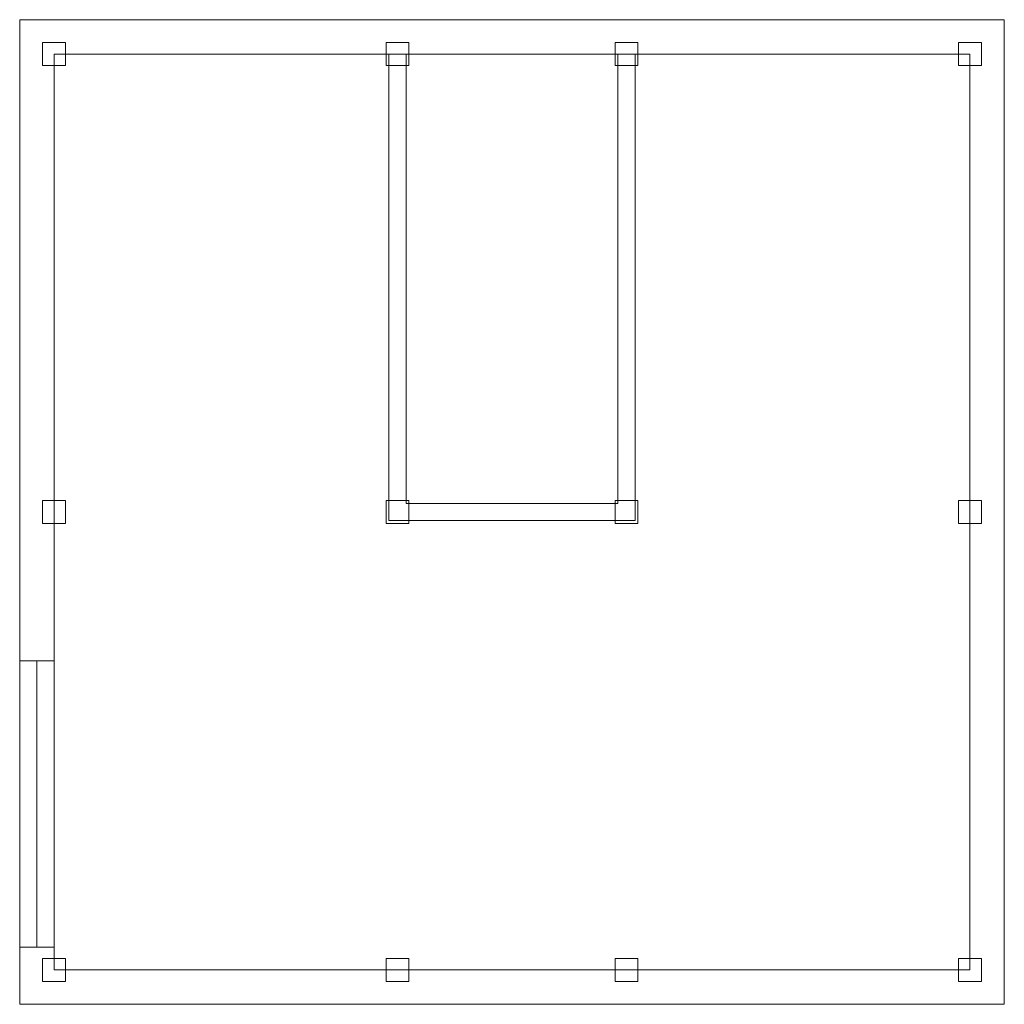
# Model space of a CAD drawing. Header units: millimetres. Extents: x -0.3 to 8.3, y -0.3 to 8.3.
import ezdxf

# ---------------------------------------------------------------- set-up
doc = ezdxf.new("R2010")
doc.units = ezdxf.units.MM
for name, color, linetype, lineweight in [('BASEMENT_WALL', 8, 'Continuous', 0), ('COLUMN', 41, 'Continuous', 9), ('DOOR', 32, 'Continuous', 15), ('EXTERNAL_WALL', 8, 'Continuous', 0), ('PARTITION', 8, 'Continuous', 0), ('SCREED', 65, 'Continuous', 0)]:
    doc.layers.add(name, color=color, linetype=linetype, lineweight=lineweight)

msp = doc.modelspace()

# ---------------------------------------------------------------- linework, layer by layer
at = {"layer": 'BASEMENT_WALL', "color": 36, "true_color": 0x874e01}
for p, q in [((3, 8.3), (-0.3, 8.3)), ((-0.3, 8.3), (-0.3, 8)), ((5, 8.3), (3, 8.3)), ((8.3, 8.3), (5, 8.3)), ((8.3, 8.3), (8.3, 8)), ((2.925, 8), (0, 8)), ((4.925, 8), (3.075, 8)), ((8, 8), (5.075, 8)), ((8, 0), (8, 8)), ((8.3, 0), (8.3, 8)), ((-0.3, -0.3), (-0.3, 0)), ((0, 0), (8, 0)), ((8.3, -0.3), (8.3, 0)), ((-0.3, -0.3), (8.3, -0.3))]:
    msp.add_line(p, q, dxfattribs=at)
at = {"layer": 'COLUMN', "color": 36, "lineweight": 0, "true_color": 0x874e01}
for points in [[(-0.1, 7.9), (0.1, 7.9), (0.1, 8.1), (-0.1, 8.1), (-0.1, 7.9)], [(2.9, 7.9), (3.1, 7.9), (3.1, 8.1), (2.9, 8.1), (2.9, 7.9)], [(4.9, 7.9), (5.1, 7.9), (5.1, 8.1), (4.9, 8.1), (4.9, 7.9)], [(7.9, 7.9), (8.1, 7.9), (8.1, 8.1), (7.9, 8.1), (7.9, 7.9)], [(-0.1, 3.9), (0.1, 3.9), (0.1, 4.1), (-0.1, 4.1), (-0.1, 3.9)], [(2.9, 3.9), (3.1, 3.9), (3.1, 4.1), (2.9, 4.1), (2.9, 3.9)], [(4.9, 3.9), (5.1, 3.9), (5.1, 4.1), (4.9, 4.1), (4.9, 3.9)], [(7.9, 3.9), (8.1, 3.9), (8.1, 4.1), (7.9, 4.1), (7.9, 3.9)], [(-0.1, -0.1), (0.1, -0.1), (0.1, 0.1), (-0.1, 0.1), (-0.1, -0.1)], [(2.9, -0.1), (3.1, -0.1), (3.1, 0.1), (2.9, 0.1), (2.9, -0.1)], [(4.9, -0.1), (5.1, -0.1), (5.1, 0.1), (4.9, 0.1), (4.9, -0.1)], [(7.9, -0.1), (8.1, -0.1), (8.1, 0.1), (7.9, 0.1), (7.9, -0.1)]]:
    msp.add_lwpolyline(points, close=True, dxfattribs=at)
at = {"layer": 'DOOR', "color": 36, "lineweight": 0, "true_color": 0x874e01}
for p, q in [((-0.3, 2.7), (0, 2.7)), ((-0.3, 0.2), (0, 0.2))]:
    msp.add_line(p, q, dxfattribs=at)
msp.add_lwpolyline([(-0.15, 0.2), (-0.15, 2.7)], dxfattribs=at)
at = {"layer": 'EXTERNAL_WALL', "color": 36, "true_color": 0x874e01}
for p, q in [((-0.3, 8), (-0.3, 0)), ((0, 8), (0, 0))]:
    msp.add_line(p, q, dxfattribs=at)
at = {"layer": 'PARTITION', "color": 36, "true_color": 0x874e01}
for p, q in [((2.925, 4.075), (2.925, 8)), ((3.075, 4.075), (3.075, 8)), ((4.925, 8), (4.925, 4.075)), ((5.075, 8), (5.075, 4.075)), ((2.925, 4.075), (2.925, 3.925)), ((4.925, 4.075), (3.075, 4.075)), ((5.075, 4.075), (5.075, 3.925)), ((5.075, 3.925), (2.925, 3.925))]:
    msp.add_line(p, q, dxfattribs=at)
at = {"layer": 'SCREED', "color": 36, "true_color": 0x874e01}
msp.add_lwpolyline([(0, 0), (8, 0), (8, 8), (0, 8), (0, 0)], close=True, dxfattribs=at)

doc.saveas('drawing.dxf')
